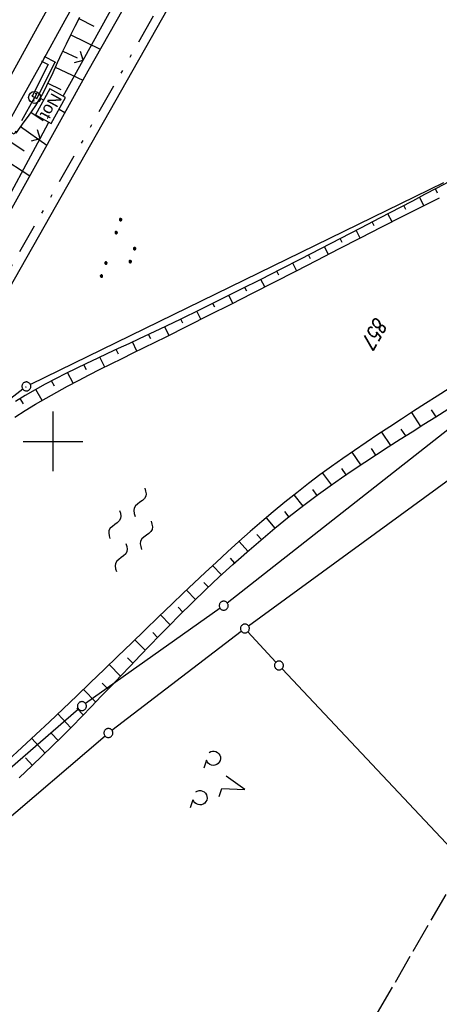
# Model space of a CAD drawing. Extents: x 512293 to 513004, y 476235 to 477180.
# Tile 14 of 25: x 512694 to 512765, y 476606 to 476771. Entities that reach past the tile are written whole.
import ezdxf

# ---------------------------------------------------------------- set-up
doc = ezdxf.new("R2010")
doc.units = 0
doc.header["$LTSCALE"] = 10
doc.header["$MEASUREMENT"] = 0
for name, pattern in [('ACAD_ISO16W100', [73, 15, -6.5, 15, -6.5, 15, -7, 1, -7]), ('LT00', [0]), ('LT09', [0.54, 0.2, -0.1, 0.02, -0.1, 0.02, -0.1]), ('LT14', [0.6, 0.5, -0.1])]:
    doc.linetypes.add(name, pattern=pattern)
doc.layers.get('0').update_dxf_attribs({"linetype": 'LT00'})
for name, color, linetype in [('--WASSER_NUTZUNG', 180, 'Continuous'), ('BAB-KABEL', 220, 'ACAD_ISO16W100'), ('BAB-NS_SYB', 221, 'Continuous'), ('BAB-NS_TEXT', 221, 'Continuous'), ('DFK_AB_L', 21, 'LT00'), ('DFK_FLUR_NR', 250, 'LT00'), ('DFK_GZPKT', 250, 'LT00'), ('DFK_KATASTER', 250, 'LT00'), ('DFK_NUTZUNG', 250, 'LT00'), ('DFK_TOPO-SYM', 252, 'LT00'), ('GEMARKUNGSGRENZE', 3, 'LT09'), ('V88_AFBR_BAB', 250, 'LT00'), ('V88_BOESCH', 250, 'LT00'), ('V88_BOSCHUNG', 250, 'LT00'), ('V88_GEHWEG', 250, 'LT00'), ('V88_LD_MARK', 250, 'LT00'), ('V88_RASTER', 250, 'LT00'), ('V88_ZAUN', 40, 'LT00')]:
    doc.layers.add(name, color=color, linetype=linetype)
doc.layers.add('-BLATT_88-RAND', color=7, linetype='LT14', plot=False)
doc.styles.add('Beschrift', font='ARIAL.TTF')
doc.styles.get("Standard").update_dxf_attribs({"font": 'romans.shx'})

# ---------------------------------------------------------------- blocks, each defined once
blk = doc.blocks.new('SYMB7201')
at = {"color": 0, "linetype": 'ByBlock'}
for p, q in [((0, 0.385), (-0.11, 0.015)), ((-0.255, -0.385), (-0.115, -0.385)), ((0.445, -0.385), (0.585, -0.385))]:
    blk.add_line(p, q, dxfattribs=at)
for points in [[(0.25, 0.015), (0.11, 0.015), (0, 0.385)], [(-0.393816, -0.383308), (-0.416239, -0.362945), (-0.432849, -0.337617), (-0.442589, -0.308936), (-0.444836, -0.27873), (-0.439449, -0.248923), (-0.426769, -0.221415), (-0.407606, -0.197958), (-0.38318, -0.180047), (-0.355047, -0.168823), (-0.325, -0.165), (-0.294953, -0.168823), (-0.26682, -0.180047), (-0.242394, -0.197959), (-0.223231, -0.221415), (-0.210551, -0.248923), (-0.205164, -0.27873), (-0.207411, -0.308936), (-0.21715, -0.337617), (-0.233761, -0.362945), (-0.256184, -0.383308)], [(0.306185, -0.383308), (0.283761, -0.362945), (0.267151, -0.337617), (0.257411, -0.308936), (0.255164, -0.27873), (0.260552, -0.248923), (0.273231, -0.221415), (0.292394, -0.197958), (0.31682, -0.180047), (0.344953, -0.168823), (0.375, -0.165), (0.405047, -0.168823), (0.43318, -0.180047), (0.457606, -0.197959), (0.476769, -0.221415), (0.489449, -0.248923), (0.494836, -0.27873), (0.492589, -0.308936), (0.48285, -0.337617), (0.466239, -0.362945), (0.443816, -0.383308)]]:
    blk.add_lwpolyline(points, dxfattribs=at)
blk = doc.blocks.new('SYMB7301')
at = {"color": 0, "linetype": 'ByBlock'}
for p, q in [((-0.128693, 0), (0, 0.128693)), ((0, -0.128693), (-0.128693, 0)), ((0, 0.128693), (0.128693, 0)), ((0.128693, 0), (0, -0.128693)), ((0.000059, -0.009738), (0.000059, 0.009897)), ((-0.00901, -0.004339), (-0.002225, -0.009749))]:
    blk.add_line(p, q, dxfattribs=at)
for points in [[(-0.002225, 0.009749), (-0.00901, 0.004339), (-0.00901, -0.004339)], [(0.01, 0), (0.006235, 0.007818), (-0.002225, 0.009749)], [(-0.002225, -0.009749), (0.006235, -0.007818), (0.01, 0)]]:
    blk.add_lwpolyline(points, dxfattribs=at)
blk = doc.blocks.new('SYMB7010')
at = {"color": 0, "linetype": 'ByBlock'}
for points in [[(-0.031408, 0.499213), (-0.093728, 0.49134), (-0.15457, 0.475719), (-0.212975, 0.452595), (-0.268021, 0.422333), (-0.31884, 0.385411), (-0.36463, 0.342411), (-0.40467, 0.29401), (-0.438329, 0.240973), (-0.465074, 0.184136), (-0.484486, 0.124395), (-0.496256, 0.062692), (-0.5002, 0)], [(-0.5002, 0), (-0.496256, -0.062692), (-0.484486, -0.124395), (-0.465075, -0.184136), (-0.438329, -0.240973), (-0.404671, -0.29401), (-0.36463, -0.342411), (-0.31884, -0.385411), (-0.268021, -0.422333), (-0.212975, -0.452595), (-0.154571, -0.475719), (-0.093728, -0.49134), (-0.031408, -0.499213), (0.031408, -0.499213)], [(0.5002, 0), (0.496256, 0.062692), (0.484485, 0.124395), (0.465074, 0.184136), (0.438329, 0.240973), (0.40467, 0.29401), (0.36463, 0.342411), (0.31884, 0.385411), (0.268021, 0.422333), (0.212975, 0.452595), (0.15457, 0.475719), (0.093728, 0.49134), (0.031408, 0.499213), (-0.031408, 0.499213)], [(0.031408, -0.499213), (0.093728, -0.491341), (0.15457, -0.475719), (0.212975, -0.452595), (0.268021, -0.422333), (0.31884, -0.385411), (0.36463, -0.342411), (0.404671, -0.294011), (0.438329, -0.240974), (0.465075, -0.184136), (0.484486, -0.124395), (0.496256, -0.062692), (0.500201, 0)]]:
    blk.add_lwpolyline(points, dxfattribs=at)
blk = doc.blocks.new('SYMB7250')
at = {"color": 0, "linetype": 'ByBlock'}
for points in [[(-0.25, 0.28), (-0.208333, 0.308889), (-0.166667, 0.331111), (-0.125, 0.34), (-0.083333, 0.331111), (-0.041667, 0.308889), (0, 0.28)], [(0, 0.28), (0.041667, 0.251111), (0.083333, 0.228889), (0.125, 0.22), (0.166667, 0.228889), (0.208333, 0.251111), (0.25, 0.28)], [(-0.74, 0), (-0.698333, 0.028889), (-0.656667, 0.051111), (-0.615, 0.06), (-0.573333, 0.051111), (-0.531667, 0.028889), (-0.49, 0)], [(-0.49, 0), (-0.448333, -0.028889), (-0.406667, -0.051111), (-0.365, -0.06), (-0.323333, -0.051111), (-0.281667, -0.028889), (-0.24, 0)], [(0.24, 0), (0.281667, 0.028889), (0.323333, 0.051111), (0.365, 0.06), (0.406667, 0.051111), (0.448333, 0.028889), (0.49, 0)], [(0.49, 0), (0.531667, -0.028889), (0.573333, -0.051111), (0.615, -0.06), (0.656667, -0.051111), (0.698333, -0.028889), (0.74, 0)], [(-0.25, -0.28), (-0.208333, -0.251111), (-0.166667, -0.228889), (-0.125, -0.22), (-0.083333, -0.228889), (-0.041667, -0.251111), (0, -0.28)], [(0, -0.28), (0.041667, -0.308889), (0.083333, -0.331111), (0.125, -0.34), (0.166667, -0.331111), (0.208333, -0.308889), (0.25, -0.28)]]:
    blk.add_lwpolyline(points, dxfattribs=at)
blk = doc.blocks.new('SYMB0011')
at = {"color": 0, "linetype": 'ByBlock'}
for p, q in [((0.5, 0), (-0.5, 0)), ((0, 0.5), (0, -0.5))]:
    blk.add_line(p, q, dxfattribs=at)
blk = doc.blocks.new('SYMB0024')
at = {"color": 0, "linetype": 'ByBlock'}
for p, q in [((-0.5, 0.5), (0, 0)), ((0, 0), (0.5, 0.5))]:
    blk.add_line(p, q, dxfattribs=at)
blk = doc.blocks.new('NS-SYMB')
at = {"layer": 'BAB-NS_SYB'}
for p, q in [((0.179, 0.071), (0.25, 0)), ((-0.25, 0), (0.25, 0)), ((-0.25, 0), (-0.179, -0.071))]:
    blk.add_line(p, q, dxfattribs=at)
blk.add_circle((0, 0), 0.325, dxfattribs=at)
blk = doc.blocks.new('SYMB7111')
at = {"color": 0, "linetype": 'ByBlock'}
for p, q in [((-0.13, 0.202919), (-0.13, 0.177081)), ((-0.125, 0.172895), (-0.125, 0.207105)), ((-0.12, 0.209164), (-0.12, 0.170836)), ((-0.115, 0.170204), (-0.115, 0.209796)), ((-0.11, 0.209164), (-0.11, 0.170836)), ((-0.105, 0.172895), (-0.105, 0.207105)), ((-0.1, 0.202919), (-0.1, 0.177081)), ((-0.095, 0.189874), (-0.095, 0.190146)), ((0.1, 0.202919), (0.1, 0.177081)), ((0.105, 0.172895), (0.105, 0.207105)), ((0.11, 0.209164), (0.11, 0.170836)), ((0.115, 0.170204), (0.115, 0.209796)), ((0.12, 0.209164), (0.12, 0.170836)), ((0.125, 0.172895), (0.125, 0.207105)), ((0.13, 0.202919), (0.13, 0.177081)), ((0.135, 0.189874), (0.135, 0.190146)), ((-0.515, -0.177081), (-0.515, -0.202919)), ((-0.51, -0.207105), (-0.51, -0.172895)), ((-0.505, -0.170836), (-0.505, -0.209164)), ((-0.5, -0.209796), (-0.5, -0.170204)), ((-0.495, -0.170836), (-0.495, -0.209164)), ((-0.49, -0.207105), (-0.49, -0.172895)), ((-0.485, -0.177081), (-0.485, -0.202919)), ((-0.48, -0.190126), (-0.48, -0.189854)), ((-0.285, -0.177081), (-0.285, -0.202919)), ((-0.28, -0.207105), (-0.28, -0.172895)), ((-0.275, -0.170836), (-0.275, -0.209164)), ((-0.27, -0.209796), (-0.27, -0.170204)), ((-0.265, -0.170836), (-0.265, -0.209164)), ((-0.26, -0.207105), (-0.26, -0.172895)), ((-0.255, -0.177081), (-0.255, -0.202919)), ((-0.25, -0.190126), (-0.25, -0.189854)), ((0.255, -0.177081), (0.255, -0.202919)), ((0.26, -0.207105), (0.26, -0.172895)), ((0.265, -0.170836), (0.265, -0.209164)), ((0.27, -0.209796), (0.27, -0.170204)), ((0.275, -0.170836), (0.275, -0.209164)), ((0.28, -0.207105), (0.28, -0.172895)), ((0.285, -0.177081), (0.285, -0.202919)), ((0.29, -0.190126), (0.29, -0.189854)), ((0.485, -0.177081), (0.485, -0.202919)), ((0.49, -0.207105), (0.49, -0.172895)), ((0.495, -0.170836), (0.495, -0.209164)), ((0.5, -0.209796), (0.5, -0.170204)), ((0.505, -0.170836), (0.505, -0.209164)), ((0.51, -0.207105), (0.51, -0.172895)), ((0.515, -0.177081), (0.515, -0.202919)), ((0.52, -0.190126), (0.52, -0.189854))]:
    blk.add_line(p, q, dxfattribs=at)
for points in [[(-0.095, 0.19), (-0.096981, 0.198678), (-0.10253, 0.205637), (-0.11055, 0.209499), (-0.11945, 0.209499), (-0.12747, 0.205637), (-0.133019, 0.198678), (-0.135, 0.19), (-0.133019, 0.181322), (-0.12747, 0.174363), (-0.11945, 0.170501), (-0.11055, 0.170501), (-0.10253, 0.174363), (-0.096981, 0.181322), (-0.095, 0.19)], [(0.135, 0.19), (0.133019, 0.198678), (0.12747, 0.205637), (0.11945, 0.209499), (0.11055, 0.209499), (0.10253, 0.205637), (0.096981, 0.198678), (0.095, 0.19), (0.096981, 0.181322), (0.10253, 0.174363), (0.11055, 0.170501), (0.11945, 0.170501), (0.12747, 0.174363), (0.133019, 0.181322), (0.135, 0.19)], [(-0.48, -0.19), (-0.481981, -0.181322), (-0.48753, -0.174363), (-0.49555, -0.170501), (-0.50445, -0.170501), (-0.51247, -0.174363), (-0.518019, -0.181322), (-0.52, -0.19), (-0.518019, -0.198678), (-0.51247, -0.205637), (-0.50445, -0.209499), (-0.49555, -0.209499), (-0.48753, -0.205637), (-0.481981, -0.198678), (-0.48, -0.19)], [(-0.25, -0.19), (-0.251981, -0.181322), (-0.25753, -0.174363), (-0.26555, -0.170501), (-0.27445, -0.170501), (-0.28247, -0.174363), (-0.288019, -0.181322), (-0.29, -0.19), (-0.288019, -0.198678), (-0.28247, -0.205637), (-0.27445, -0.209499), (-0.26555, -0.209499), (-0.25753, -0.205637), (-0.251981, -0.198678), (-0.25, -0.19)], [(0.29, -0.19), (0.288019, -0.181322), (0.28247, -0.174363), (0.27445, -0.170501), (0.26555, -0.170501), (0.25753, -0.174363), (0.251981, -0.181322), (0.25, -0.19), (0.251981, -0.198678), (0.25753, -0.205637), (0.26555, -0.209499), (0.27445, -0.209499), (0.28247, -0.205637), (0.288019, -0.198678), (0.29, -0.19)], [(0.52, -0.19), (0.518019, -0.181322), (0.51247, -0.174363), (0.50445, -0.170501), (0.49555, -0.170501), (0.48753, -0.174363), (0.481981, -0.181322), (0.48, -0.19), (0.481981, -0.198678), (0.48753, -0.205637), (0.49555, -0.209499), (0.50445, -0.209499), (0.51247, -0.205637), (0.518019, -0.198678), (0.52, -0.19)]]:
    blk.add_lwpolyline(points, dxfattribs=at)

msp = doc.modelspace()

# ---------------------------------------------------------------- linework, layer by layer
at = {"layer": '-BLATT_88-RAND'}
msp.add_lwpolyline([(512755.75, 477179.71), (512292.82, 476378.88), (512541.3, 476235.25), (513004.22, 477036.08), (512755.75, 477179.71)], dxfattribs=at)
at = {"layer": 'BAB-KABEL', "ltscale": 0.03, "flags": 128}
msp.add_lwpolyline([(512696.93, 476757.74), (512693.51, 476751.57), (512658.87, 476770.39)], dxfattribs=at)
at = {"layer": 'BAB-NS_TEXT', "linetype": 'Continuous', "flags": 128}
msp.add_lwpolyline([(512699.51, 476759.17), (512697.1, 476754.8), (512699.73, 476753.36), (512702.13, 476757.73)], close=True, dxfattribs=at)
at = {"layer": 'DFK_AB_L'}
msp.add_line((512674.1, 476692.94), (512791.07, 476899.26), dxfattribs=at)
at = {"layer": 'DFK_KATASTER'}
for p, q in [((512729.26, 476672.89), (512833.94, 476755.29)), ((512765.55, 476743.39), (512696.22, 476709.56)), ((512732.84, 476669.04), (512835.36, 476743.96)), ((512694.96, 476708.77), (512686.17, 476701.95)), ((512728.06, 476672), (512705.49, 476656)), ((512709.92, 476651.52), (512731.63, 476668.14)), ((512737.44, 476662.94), (512732.74, 476668.05)), ((512769.06, 476629.28), (512738.46, 476661.84)), ((512704.31, 476655.08), (512653.99, 476611.49)), ((512658.27, 476607.45), (512708.75, 476650.57))]:
    msp.add_line(p, q, dxfattribs=at)
at = {"layer": 'GEMARKUNGSGRENZE', "ltscale": 2.5, "flags": 128}
msp.add_lwpolyline([(512662.88, 477019.06), (512665.36, 477019.76), (512738.72, 477049.3), (512738.99, 477019.09), (512739.25, 476992.81), (512744.89, 476991.76), (512768.61, 476987.28), (512769.09, 476987.32), (512777.28, 476981.67), (512787, 476972.86), (512793.07, 476957.98), (512807.53, 476945.1), (512822.53, 476938.93), (512824.4, 476934.3), (512796.55, 476911.86), (512790.14, 476900.65), (512672.43, 476693.04), (512634.03, 476627.67), (512582.48, 476535.09), (512548.41, 476458.95), (512546.86, 476455.29), (512492.58, 476342.25), (512465.66, 476278.97)], dxfattribs=at)
at = {"layer": 'V88_AFBR_BAB'}
msp.add_lwpolyline([(512705.79, 476777.45), (512702.01, 476770.64), (512698.24, 476763.83), (512694.47, 476757.02), (512691.62, 476751.87)], dxfattribs=at)
at = {"layer": 'V88_BOESCH'}
for points in [[(512719.73, 476786.67), (512705.86, 476762.15), (512692.55, 476738.13), (512679.75, 476714.8), (512664.73, 476686.13), (512651.61, 476662.06), (512638.08, 476638.2), (512630.7, 476624.13), (512619.5, 476602.38), (512608.54, 476581.6), (512602.65, 476568.83), (512602.33, 476567.79)], [(512704.45, 476771.14), (512703.7, 476769.67), (512702.96, 476768.18), (512702.24, 476766.69), (512701.52, 476765.2), (512700.74, 476763.53), (512699.97, 476761.87), (512699.63, 476761.13), (512699.29, 476760.4), (512698.94, 476759.67), (512698.57, 476758.95), (512698.19, 476758.24), (512697.64, 476757.31), (512697.06, 476756.39), (512696.46, 476755.48), (512695.83, 476754.59), (512695.15, 476753.63), (512694.45, 476752.68), (512693.76, 476751.73)], [(512766.49, 476743.59), (512764.44, 476742.51), (512762.39, 476741.43), (512760.34, 476740.35), (512758.29, 476739.28), (512754.94, 476737.54), (512751.61, 476735.8), (512748.27, 476734.07), (512744.93, 476732.33), (512741.58, 476730.61), (512738.24, 476728.89), (512734.88, 476727.18), (512731.52, 476725.48), (512728.14, 476723.8), (512724.75, 476722.13), (512721.35, 476720.47), (512717.93, 476718.84), (512714.49, 476717.22), (512712.73, 476716.4), (512710.96, 476715.58), (512709.19, 476714.76), (512707.42, 476713.93), (512705.66, 476713.1), (512703.91, 476712.25), (512702.16, 476711.39), (512700.43, 476710.51), (512698.72, 476709.6), (512697.03, 476708.67), (512695.35, 476707.71), (512693.7, 476706.72)], [(512693.59, 476704.08), (512695.33, 476705.18), (512697.08, 476706.24), (512698.86, 476707.27), (512700.65, 476708.27), (512702.46, 476709.26), (512704.28, 476710.22), (512706.11, 476711.17), (512707.95, 476712.1), (512709.79, 476713.02), (512711.64, 476713.94), (512713.49, 476714.85), (512715.34, 476715.76), (512718.99, 476717.58), (512722.63, 476719.4), (512726.27, 476721.23), (512729.9, 476723.06), (512733.52, 476724.9), (512737.14, 476726.75), (512740.76, 476728.59), (512744.38, 476730.44), (512747.99, 476732.3), (512751.61, 476734.15), (512755.23, 476736), (512758.86, 476737.84), (512760.86, 476738.86), (512762.87, 476739.88), (512764.87, 476740.91)], [(512766.53, 476708.9), (512764.53, 476707.62), (512762.53, 476706.34), (512760.52, 476705.05), (512758.53, 476703.76), (512756.54, 476702.47), (512754.55, 476701.16), (512752.58, 476699.84), (512750.62, 476698.5), (512748.67, 476697.15), (512746.74, 476695.77), (512744.83, 476694.38), (512742.93, 476692.95), (512740.93, 476691.39), (512738.95, 476689.8), (512736.99, 476688.18), (512735.05, 476686.54), (512733.12, 476684.87), (512731.22, 476683.18), (512729.33, 476681.48), (512727.45, 476679.75), (512725.58, 476678.02), (512723.72, 476676.27), (512721.87, 476674.51), (512720.03, 476672.75), (512717.74, 476670.55), (512715.45, 476668.34), (512713.17, 476666.14), (512710.89, 476663.93), (512708.61, 476661.72), (512706.32, 476659.52), (512704.04, 476657.32), (512701.74, 476655.14), (512699.44, 476652.96), (512697.13, 476650.79), (512694.81, 476648.63), (512692.47, 476646.5)], [(512694.32, 476643.55), (512696.52, 476645.58), (512698.22, 476647.2), (512699.9, 476648.84), (512701.57, 476650.49), (512703.22, 476652.16), (512704.87, 476653.84), (512706.5, 476655.53), (512708.13, 476657.23), (512709.76, 476658.93), (512711.38, 476660.63), (512713.01, 476662.34), (512714.64, 476664.04), (512716.27, 476665.74), (512717.91, 476667.43), (512719.56, 476669.11), (512721.22, 476670.79), (512723.43, 476672.97), (512725.67, 476675.13), (512727.93, 476677.25), (512730.22, 476679.35), (512732.54, 476681.42), (512734.89, 476683.44), (512737.27, 476685.43), (512739.68, 476687.38), (512742.13, 476689.28), (512744.61, 476691.14), (512746.52, 476692.52), (512748.44, 476693.88), (512750.39, 476695.21), (512752.35, 476696.52), (512754.32, 476697.82), (512756.3, 476699.1), (512758.29, 476700.37), (512760.29, 476701.63), (512762.29, 476702.89), (512764.3, 476704.14), (512766.3, 476705.39)]]:
    msp.add_lwpolyline(points, dxfattribs=at)
at = {"layer": 'V88_BOSCHUNG'}
for p, q in [((512704.37, 476770.99), (512706.88, 476769.69)), ((512703.01, 476768.27), (512707.94, 476765.82)), ((512701.68, 476765.53), (512704.08, 476764.39)), ((512700.4, 476762.81), (512705.02, 476760.62)), ((512699.17, 476760.15), (512701.35, 476759.04)), ((512697.84, 476757.63), (512698.46, 476757.27)), ((512701.05, 476755.75), (512702.01, 476755.19)), ((512696.29, 476755.24), (512698.38, 476753.84)), ((512694.58, 476752.85), (512698.98, 476749.74)), ((512692.8, 476750.38), (512695.17, 476748.76)), ((512691.09, 476747.8), (512696.14, 476744.6)), ((512764.58, 476741.67), (512764.21, 476742.38)), ((512762.28, 476739.58), (512761.55, 476740.99)), ((512759.25, 476738.91), (512758.89, 476739.6)), ((512756.93, 476736.86), (512756.23, 476738.21)), ((512753.91, 476736.16), (512753.57, 476736.83)), ((512751.58, 476734.13), (512750.91, 476735.44)), ((512746.24, 476731.4), (512745.59, 476732.68)), ((512748.58, 476733.41), (512748.25, 476734.06)), ((512743.25, 476730.67), (512742.92, 476731.3)), ((512740.9, 476728.67), (512740.25, 476729.93)), ((512737.91, 476727.93), (512737.58, 476728.56)), ((512732.56, 476725.21), (512732.23, 476725.84)), ((512735.56, 476725.94), (512734.91, 476727.2)), ((512730.21, 476723.22), (512729.55, 476724.5)), ((512727.2, 476722.52), (512726.86, 476723.17)), ((512724.85, 476720.51), (512724.17, 476721.85)), ((512719.48, 476717.82), (512718.78, 476719.24)), ((512721.82, 476719.85), (512721.48, 476720.54)), ((512716.43, 476717.22), (512716.07, 476717.96)), ((512714.1, 476715.15), (512713.35, 476716.69)), ((512711.02, 476714.63), (512710.63, 476715.42)), ((512705.62, 476712), (512705.18, 476712.87)), ((512708.73, 476712.49), (512707.9, 476714.16)), ((512703.42, 476709.77), (512702.47, 476711.54)), ((512700.29, 476709.26), (512699.78, 476710.17)), ((512698.2, 476706.89), (512697.13, 476708.73)), ((512695.08, 476706.29), (512694.51, 476707.21)), ((512760.22, 476704.85), (512761.71, 476702.52)), ((512763.5, 476705.29), (512764.26, 476704.11)), ((512755.18, 476701.57), (512756.65, 476699.32)), ((512758.43, 476702.08), (512759.18, 476700.93)), ((512750.18, 476698.2), (512751.65, 476696.06)), ((512753.41, 476698.8), (512754.14, 476697.7)), ((512745.26, 476694.69), (512746.74, 476692.68)), ((512748.45, 476695.43), (512749.18, 476694.39)), ((512743.59, 476691.91), (512744.33, 476690.94)), ((512740.46, 476691.02), (512741.95, 476689.14)), ((512738.86, 476688.22), (512739.6, 476687.31)), ((512735.8, 476687.19), (512737.28, 476685.44)), ((512731.26, 476683.22), (512732.73, 476681.58)), ((512734.25, 476684.37), (512734.99, 476683.53)), ((512729.76, 476680.4), (512730.49, 476679.59)), ((512726.81, 476679.17), (512728.28, 476677.58)), ((512725.36, 476676.32), (512726.1, 476675.53)), ((512722.43, 476675.04), (512723.94, 476673.46)), ((512721.03, 476672.16), (512721.8, 476671.36)), ((512718.09, 476670.89), (512719.68, 476669.24)), ((512713.77, 476666.72), (512715.5, 476664.94)), ((512716.76, 476667.95), (512717.58, 476667.09)), ((512712.52, 476663.7), (512713.42, 476662.77)), ((512709.46, 476662.55), (512711.35, 476660.6)), ((512705.14, 476658.38), (512707.2, 476656.25)), ((512708.29, 476659.44), (512709.28, 476658.42)), ((512704.04, 476655.2), (512705.11, 476654.09)), ((512700.81, 476654.25), (512703, 476651.94)), ((512696.45, 476650.16), (512698.73, 476647.7)), ((512699.76, 476651), (512700.88, 476649.81)), ((512695.4, 476646.87), (512696.56, 476645.62))]:
    msp.add_line(p, q, dxfattribs=at)
at = {"layer": 'V88_GEHWEG'}
msp.add_line((512700.41, 476763.64), (512698.64, 476764.55), dxfattribs=at)
msp.add_lwpolyline([(512698.21, 476763.79), (512699.19, 476763.24), (512696.52, 476757.97), (512697.32, 476757.57), (512700.41, 476763.64)], dxfattribs=at)
at = {"layer": 'V88_LD_MARK'}
msp.add_lwpolyline([(512704.01, 476781.47), (512697.34, 476769.47), (512690.71, 476757.46), (512684.1, 476745.42), (512677.52, 476733.38), (512670.96, 476721.32), (512664.43, 476709.24), (512657.92, 476697.16), (512651.49, 476685.16), (512645.08, 476673.14), (512638.7, 476661.11), (512632.34, 476649.07), (512626.01, 476637.01), (512619.7, 476624.95), (512613.42, 476612.86), (512607.17, 476600.77)], dxfattribs=at)
at = {"layer": 'V88_RASTER'}
for p, q in [((512700, 476705), (512700, 476695)), ((512695, 476700), (512705, 476700))]:
    msp.add_line(p, q, dxfattribs=at)
at = {"layer": 'V88_ZAUN'}
for p, q in [((512705.06, 476764), (512712.34, 476777.11)), ((512690.7, 476737.66), (512697.84, 476750.85))]:
    msp.add_line(p, q, dxfattribs=at)
for points in [[(512701.7, 476757.96), (512705.06, 476764)], [(512697.84, 476750.85), (512699.31, 476753.58)]]:
    msp.add_lwpolyline(points, dxfattribs=at)

# ---------------------------------------------------------------- block references
at = {"layer": '--WASSER_NUTZUNG', "xscale": 9.999999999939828, "yscale": 10.00000000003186, "zscale": 10, "rotation": 251.2882999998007}
msp.add_blockref('SYMB7250', (512713.04, 476685.15), dxfattribs=at)
at = {"layer": 'BAB-NS_SYB', "xscale": 3.074999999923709, "yscale": 3.075000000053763, "zscale": 3.075, "rotation": 241.1618353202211}
msp.add_blockref('NS-SYMB', (512696.93, 476757.74), dxfattribs=at)
at = {"layer": 'DFK_GZPKT', "xscale": 1.499999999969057, "yscale": 1.5, "zscale": 1.5, "rotation": 251.2881100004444}
for p in [(512695.55, 476709.23), (512728.67, 476672.43), (512732.23, 476668.6), (512737.95, 476662.39), (512704.88, 476655.57), (512709.32, 476651.06)]:
    msp.add_blockref('SYMB7010', p, dxfattribs=at)
at = {"layer": 'DFK_NUTZUNG', "xscale": 10, "yscale": 10, "zscale": 10, "rotation": 251.28826}
for name, p in [('SYMB7111', (512711.56, 476731.88)), ('SYMB7201', (512728.59, 476642.83))]:
    msp.add_blockref(name, p, dxfattribs=at)
at = {"layer": 'DFK_TOPO-SYM', "xscale": 0.1, "yscale": 0.1, "zscale": 0.1, "rotation": 359.99968}
msp.add_blockref('SYMB7301', (512695.48, 476709.14), dxfattribs=at)
at = {"layer": 'V88_GEHWEG', "xscale": 0.09999999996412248, "yscale": 0.09999999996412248, "zscale": 0.1, "rotation": 239.9696990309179}
for p in [(512698.21, 476763.79), (512698.64, 476764.55), (512699.19, 476763.24), (512700.41, 476763.64), (512696.52, 476757.97), (512697.32, 476757.57)]:
    msp.add_blockref('SYMB0011', p, dxfattribs=at)
at = {"layer": 'V88_ZAUN', "yscale": 2.100000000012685, "zscale": 2.1}
for p, xscale, rotation in [((512705.06, 476764), 2.100000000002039, 60.94889902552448), ((512697.84, 476750.85), 2.099999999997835, 61.58560902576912)]:
    msp.add_blockref('SYMB0024', p, dxfattribs=dict(at, xscale=xscale, rotation=rotation))

# ---------------------------------------------------------------- texts
at = {"layer": 'BAB-NS_TEXT', "linetype": 'Continuous', "style": 'Beschrift'}
msp.add_text('Not', height=2, rotation=241.1618, dxfattribs=at).set_placement((512699.86, 476758.63))
at = {"layer": 'DFK_FLUR_NR', "oblique": 13.754, "width": 0.75}
msp.add_text('857', height=2.5, rotation=239.9697, dxfattribs=at).set_placement((512754.21, 476721.02))

doc.saveas('drawing.dxf')
